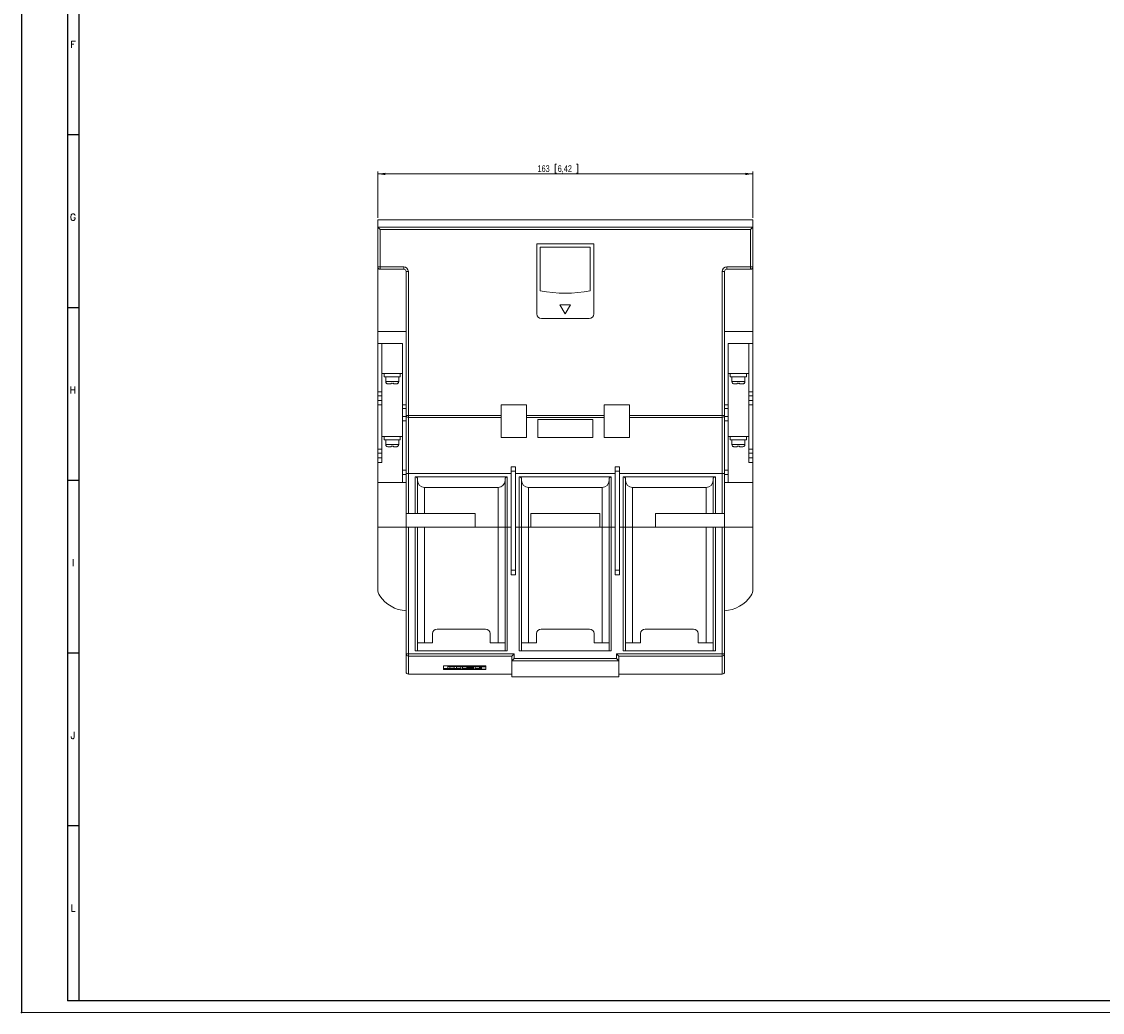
# Model space of a CAD drawing. Header units: millimetres. Extents: x 0 to 1189, y 0 to 841.
# Tile 1 of 7: x 0 to 470, y 0 to 430. Entities that reach past the tile are written whole.
import ezdxf

# ---------------------------------------------------------------- set-up
doc = ezdxf.new("R2010")
doc.units = ezdxf.units.MM
doc.header["$PDSIZE"] = -1
doc.layers.add('FORMATO', color=7, linetype='Continuous')
doc.styles.add('SLDTEXTSTYLE0', font='ROMANS')
doc.styles.add('SLDTEXTSTYLE3', font='TXT', dxfattribs={"width": 0.75})
doc.dimstyles.new('SLDDIMSTYLE2', dxfattribs={"dimtxt": 2.910417, "dimasz": 3.302, "dimexe": 0, "dimexo": 0.0625, "dimgap": 0.727604, "dimtad": 1, "dimdec": 1, "dimrnd": 1e-09, "dimzin": 12, "dimdsep": 46, "dimtxsty": 'SLDTEXTSTYLE3', "dimsah": 1, "dimcen": 0.09, "dimadec": 0, "dimazin": 0, "dimtfac": 1, "dimtdec": 1, "dimtofl": 0, "dimtmove": 0, "dimatfit": 3, "dimfxl": 1, "dimtolj": 1, "dimtzin": 12, "dimarcsym": 0})

# ---------------------------------------------------------------- blocks, each defined once
blk = doc.blocks.new('*D17')
at = {"color": 7, "linetype": 'Continuous', "lineweight": 0}
for p, q in [((231.78, 368.35), (231.78, 364.42)), ((231.78, 368.35), (232.36, 368.35)), ((241.64, 368.35), (241.05, 368.35)), ((241.64, 368.35), (241.64, 364.42)), ((154.74, 345.08), (154.74, 365.08)), ((154.74, 364.08), (317.74, 364.08)), ((231.78, 364.42), (232.36, 364.42)), ((241.64, 364.42), (241.05, 364.42)), ((317.74, 345.08), (317.74, 365.08))]:
    blk.add_line(p, q, dxfattribs=at)
for points in [[(154.74, 364.08), (158.04, 363.57), (158.04, 364.58)], [(317.74, 364.08), (314.44, 364.58), (314.44, 363.57)]]:
    blk.add_solid(points, dxfattribs=at)
at = {"color": 7, "linetype": 'Continuous', "lineweight": 0, "char_height": 2.91, "attachment_point": 1, "style": 'SLDTEXTSTYLE3'}
for s, insert in [('163', (224.16, 367.83)), ('6,42', (232.95, 367.83))]:
    blk.add_mtext(s, dxfattribs=dict(at, insert=insert))

msp = doc.modelspace()

# ---------------------------------------------------------------- linework, layer by layer
at = {"color": 7, "linetype": 'Continuous', "lineweight": 15}
for p, q in [((154.74, 344.08), (317.74, 344.08)), ((154.74, 344.08), (154.74, 340.9)), ((317.74, 344.08), (317.74, 340.9)), ((154.74, 340.9), (317.74, 340.9)), ((154.74, 340.9), (155.74, 339.9)), ((154.74, 323.7), (154.74, 340.9)), ((155.74, 339.9), (155.74, 323.7)), ((316.74, 339.9), (155.74, 339.9)), ((317.74, 340.9), (316.74, 339.9)), ((316.74, 323.7), (316.74, 339.9)), ((317.74, 340.9), (317.74, 323.7)), ((223.86, 333.78), (223.86, 303.28)), ((248.61, 333.78), (223.86, 333.78)), ((248.61, 303.28), (248.61, 333.78)), ((225.36, 332.28), (225.36, 313.28)), ((247.11, 332.28), (225.36, 332.28)), ((247.11, 313.28), (247.11, 332.28)), ((154.74, 323.7), (155.74, 323.7)), ((154.74, 295.7), (154.74, 323.7)), ((155.74, 323.7), (166.04, 323.7)), ((155.74, 322.7), (155.74, 323.7)), ((166.04, 322.7), (155.74, 322.7)), ((166.04, 322.7), (166.04, 323.7)), ((167.04, 321.7), (168.04, 321.7)), ((167.04, 259.24), (167.04, 321.7)), ((168.04, 321.7), (168.04, 259.24)), ((304.44, 259.24), (304.44, 321.7)), ((304.44, 321.7), (305.44, 321.7)), ((305.44, 321.7), (305.44, 259.24)), ((306.44, 323.7), (316.74, 323.7)), ((306.44, 323.7), (306.44, 322.7)), ((316.74, 322.7), (306.44, 322.7)), ((317.74, 323.7), (316.74, 323.7)), ((316.74, 323.7), (316.74, 322.7)), ((317.74, 295.7), (317.74, 323.7)), ((238.55, 307.28), (233.93, 307.28)), ((233.93, 307.28), (236.24, 303.28)), ((236.24, 303.28), (238.55, 307.28)), ((225.86, 301.28), (246.61, 301.28)), ((154.74, 295.7), (167.04, 295.7)), ((154.74, 290.4), (154.74, 295.7)), ((305.44, 295.7), (317.74, 295.7)), ((317.74, 290.4), (317.74, 295.7)), ((154.74, 290.4), (165.54, 290.4)), ((154.74, 290.4), (154.74, 269.51)), ((156.54, 290.4), (156.54, 269.51)), ((165.54, 290.4), (165.54, 263.8)), ((306.94, 290.4), (317.74, 290.4)), ((306.94, 263.8), (306.94, 290.4)), ((315.94, 290.4), (315.94, 269.51)), ((317.74, 269.51), (317.74, 290.4)), ((156.54, 277.4), (165.54, 277.4)), ((157.54, 275.9), (157.54, 277.4)), ((164.54, 275.9), (164.54, 277.4)), ((306.94, 277.4), (315.94, 277.4)), ((307.94, 275.9), (307.94, 277.4)), ((314.94, 275.9), (314.94, 277.4)), ((164.54, 275.9), (157.54, 275.9)), ((158.19, 275.9), (158.19, 273.9)), ((158.19, 273.9), (163.89, 273.9)), ((158.54, 273.19), (158.54, 273.14)), ((160.54, 272.9), (159.26, 272.9)), ((162.82, 272.9), (161.54, 272.9)), ((163.89, 273.9), (163.89, 275.9)), ((314.94, 275.9), (307.94, 275.9)), ((308.59, 275.9), (308.59, 273.9)), ((308.59, 273.9), (314.29, 273.9)), ((308.94, 273.19), (308.94, 273.14)), ((310.94, 272.9), (309.66, 272.9)), ((313.22, 272.9), (311.94, 272.9)), ((314.29, 273.9), (314.29, 275.9)), ((154.74, 269.51), (156.54, 269.51)), ((154.74, 267.75), (154.74, 269.51)), ((156.54, 267.75), (154.74, 267.75)), ((154.74, 267.75), (154.74, 265.73)), ((156.54, 269.51), (156.54, 267.75)), ((156.54, 265.73), (156.54, 267.75)), ((315.94, 269.51), (317.74, 269.51)), ((315.94, 267.75), (315.94, 269.51)), ((317.74, 267.75), (315.94, 267.75)), ((315.94, 267.75), (315.94, 265.73)), ((317.74, 269.51), (317.74, 267.75)), ((317.74, 265.73), (317.74, 267.75)), ((154.74, 265.73), (156.54, 265.73)), ((154.74, 263.76), (154.74, 265.73)), ((156.54, 263.76), (154.74, 263.76)), ((154.74, 263.76), (154.74, 244.55)), ((156.54, 265.73), (156.54, 263.76)), ((156.54, 263.76), (156.54, 244.55)), ((165.54, 263.8), (167.04, 263.8)), ((165.54, 262.22), (165.54, 263.8)), ((219.39, 263.78), (208.39, 263.78)), ((208.39, 263.78), (208.39, 259.24)), ((219.39, 259.24), (219.39, 263.78)), ((264.09, 263.78), (253.09, 263.78)), ((253.09, 263.78), (253.09, 259.24)), ((264.09, 259.24), (264.09, 263.78)), ((305.44, 263.8), (306.94, 263.8)), ((306.94, 263.8), (306.94, 262.22)), ((315.94, 265.73), (317.74, 265.73)), ((315.94, 263.76), (315.94, 265.73)), ((317.74, 263.76), (315.94, 263.76)), ((315.94, 263.76), (315.94, 244.55)), ((317.74, 265.73), (317.74, 263.76)), ((317.74, 244.55), (317.74, 263.76)), ((167.04, 262.22), (165.54, 262.22)), ((165.54, 262.22), (165.54, 258.8)), ((165.54, 258.8), (167.04, 258.8)), ((165.54, 256.88), (165.54, 258.8)), ((168.04, 259.24), (167.04, 259.24)), ((167.04, 233.94), (167.04, 259.24)), ((168.04, 259.24), (208.39, 259.24)), ((168.04, 259.24), (168.04, 258.34)), ((208.39, 258.34), (168.04, 258.34)), ((168.04, 258.34), (168.04, 233.94)), ((208.39, 259.24), (208.39, 258.34)), ((208.39, 249.6), (208.39, 258.34)), ((219.39, 259.24), (253.09, 259.24)), ((219.39, 258.34), (219.39, 259.24)), ((253.09, 258.34), (219.39, 258.34)), ((219.39, 258.34), (219.39, 249.6)), ((253.09, 259.24), (253.09, 258.34)), ((253.09, 249.6), (253.09, 258.34)), ((264.09, 259.24), (304.44, 259.24)), ((264.09, 258.34), (264.09, 259.24)), ((304.44, 258.34), (264.09, 258.34)), ((264.09, 258.34), (264.09, 249.6)), ((304.44, 259.24), (305.44, 259.24)), ((304.44, 259.24), (304.44, 258.34)), ((304.44, 233.94), (304.44, 258.34)), ((306.94, 262.22), (305.44, 262.22)), ((305.44, 259.24), (305.44, 233.94)), ((305.44, 258.8), (306.94, 258.8)), ((306.94, 258.8), (306.94, 262.22)), ((306.94, 258.8), (306.94, 256.88)), ((167.04, 256.88), (165.54, 256.88)), ((165.54, 256.88), (165.54, 235.42)), ((224.24, 257.44), (248.24, 257.44)), ((224.24, 249.6), (224.24, 257.44)), ((248.24, 257.44), (248.24, 249.6)), ((306.94, 256.88), (305.44, 256.88)), ((306.94, 235.42), (306.94, 256.88)), ((156.54, 250.1), (165.54, 250.1)), ((157.54, 248.6), (157.54, 250.1)), ((164.54, 248.6), (164.54, 250.1)), ((208.39, 249.6), (219.39, 249.6)), ((248.24, 249.6), (224.24, 249.6)), ((253.09, 249.6), (264.09, 249.6)), ((306.94, 250.1), (315.94, 250.1)), ((307.94, 248.6), (307.94, 250.1)), ((314.94, 248.6), (314.94, 250.1)), ((154.74, 244.55), (156.54, 244.55)), ((154.74, 242.76), (154.74, 244.55)), ((156.54, 244.55), (156.54, 242.76)), ((164.54, 248.6), (157.54, 248.6)), ((158.19, 248.6), (158.19, 246.6)), ((158.19, 246.6), (163.89, 246.6)), ((158.54, 245.89), (158.54, 245.84)), ((160.54, 245.6), (159.26, 245.6)), ((162.82, 245.6), (161.54, 245.6)), ((163.54, 245.84), (163.54, 245.89)), ((163.89, 246.6), (163.89, 248.6)), ((314.94, 248.6), (307.94, 248.6)), ((308.59, 248.6), (308.59, 246.6)), ((308.59, 246.6), (314.29, 246.6)), ((308.94, 245.89), (308.94, 245.84)), ((310.94, 245.6), (309.66, 245.6)), ((313.22, 245.6), (311.94, 245.6)), ((314.29, 246.6), (314.29, 248.6)), ((315.94, 244.55), (317.74, 244.55)), ((315.94, 242.76), (315.94, 244.55)), ((317.74, 244.55), (317.74, 242.76)), ((156.54, 242.76), (154.74, 242.76)), ((154.74, 242.76), (154.74, 240.81)), ((154.74, 240.81), (156.54, 240.81)), ((154.74, 238.82), (154.74, 240.81)), ((156.54, 240.81), (156.54, 242.76)), ((156.54, 240.81), (156.54, 238.82)), ((317.74, 242.76), (315.94, 242.76)), ((315.94, 242.76), (315.94, 240.81)), ((315.94, 240.81), (317.74, 240.81)), ((315.94, 238.82), (315.94, 240.81)), ((317.74, 240.81), (317.74, 242.76)), ((317.74, 240.81), (317.74, 238.82)), ((156.54, 238.82), (154.74, 238.82)), ((154.74, 238.82), (154.74, 230.1)), ((165.54, 235.42), (167.04, 235.42)), ((165.54, 233.63), (165.54, 235.42)), ((212.74, 236.95), (214.54, 236.95)), ((212.74, 234.95), (212.74, 236.95)), ((214.54, 234.95), (212.74, 234.95)), ((212.74, 234.95), (212.74, 191.95)), ((214.54, 236.95), (214.54, 234.95)), ((214.54, 191.95), (214.54, 234.95)), ((257.94, 234.95), (257.94, 236.95)), ((257.94, 236.95), (259.74, 236.95)), ((259.74, 234.95), (257.94, 234.95)), ((257.94, 234.95), (257.94, 191.95)), ((259.74, 236.95), (259.74, 234.95)), ((259.74, 191.95), (259.74, 234.95)), ((305.44, 235.42), (306.94, 235.42)), ((306.94, 235.42), (306.94, 233.63)), ((317.74, 238.82), (315.94, 238.82)), ((317.74, 238.82), (317.74, 230.1)), ((167.04, 233.63), (165.54, 233.63)), ((165.54, 233.63), (165.54, 230.1)), ((167.04, 233.94), (168.04, 233.94)), ((167.04, 216.68), (167.04, 233.94)), ((168.04, 233.94), (212.74, 233.94)), ((168.04, 233.94), (168.04, 216.68)), ((171.04, 216.68), (171.04, 232.55)), ((171.04, 232.55), (211.04, 232.55)), ((172.04, 231.55), (172.04, 216.68)), ((210.04, 210.68), (210.04, 231.55)), ((211.04, 232.55), (211.04, 210.68)), ((214.54, 233.94), (257.94, 233.94)), ((216.24, 232.55), (256.24, 232.55)), ((216.24, 210.68), (216.24, 232.55)), ((217.24, 231.55), (217.24, 210.68)), ((255.24, 210.68), (255.24, 231.55)), ((256.24, 232.55), (256.24, 210.68)), ((259.74, 233.94), (304.44, 233.94)), ((261.44, 210.68), (261.44, 232.55)), ((261.44, 232.55), (301.44, 232.55)), ((262.44, 231.55), (262.44, 210.68)), ((300.44, 216.68), (300.44, 231.55)), ((301.44, 232.55), (301.44, 216.68)), ((304.44, 233.94), (305.44, 233.94)), ((304.44, 216.68), (304.44, 233.94)), ((305.44, 233.94), (305.44, 216.68)), ((306.94, 233.63), (305.44, 233.63)), ((306.94, 230.1), (306.94, 233.63)), ((154.74, 230.1), (165.54, 230.1)), ((154.74, 230.1), (154.74, 210.68)), ((165.54, 230.1), (167.04, 230.1)), ((207.04, 227.95), (175.04, 227.95)), ((175.04, 227.95), (175.04, 216.68)), ((207.04, 210.68), (207.04, 227.95)), ((252.24, 227.95), (220.24, 227.95)), ((220.24, 227.95), (220.24, 210.68)), ((252.24, 210.68), (252.24, 227.95)), ((297.44, 227.95), (265.44, 227.95)), ((265.44, 227.95), (265.44, 210.68)), ((297.44, 216.68), (297.44, 227.95)), ((306.94, 230.1), (305.44, 230.1)), ((317.74, 230.1), (306.94, 230.1)), ((317.74, 230.1), (317.74, 210.68)), ((197.04, 216.68), (167.04, 216.68)), ((167.04, 216.68), (167.04, 210.68)), ((197.04, 210.68), (197.04, 216.68)), ((251.24, 216.68), (221.24, 216.68)), ((221.24, 216.68), (221.24, 210.68)), ((251.24, 210.68), (251.24, 216.68)), ((275.44, 216.68), (275.44, 210.68)), ((305.44, 216.68), (275.44, 216.68)), ((305.44, 210.68), (305.44, 216.68)), ((154.74, 210.68), (167.04, 210.68)), ((154.74, 210.68), (154.74, 183.74)), ((167.04, 210.68), (197.04, 210.68)), ((167.04, 155.72), (167.04, 210.68)), ((168.04, 210.68), (168.04, 155.72)), ((171.04, 156.95), (171.04, 210.68)), ((172.04, 210.68), (172.04, 156.95)), ((175.04, 210.68), (175.04, 160.45)), ((197.04, 210.68), (207.04, 210.68)), ((207.04, 210.68), (210.04, 210.68)), ((207.04, 160.45), (207.04, 210.68)), ((211.04, 210.68), (210.04, 210.68)), ((210.04, 156.95), (210.04, 210.68)), ((211.04, 210.68), (212.74, 210.68)), ((211.04, 210.68), (211.04, 156.95)), ((214.54, 210.68), (216.24, 210.68)), ((217.24, 210.68), (216.24, 210.68)), ((216.24, 156.95), (216.24, 210.68)), ((217.24, 210.68), (217.24, 156.95)), ((217.24, 210.68), (220.24, 210.68)), ((220.24, 210.68), (220.24, 160.45)), ((221.24, 210.68), (220.24, 210.68)), ((221.24, 210.68), (251.24, 210.68)), ((252.24, 210.68), (251.24, 210.68)), ((252.24, 210.68), (255.24, 210.68)), ((252.24, 160.45), (252.24, 210.68)), ((256.24, 210.68), (255.24, 210.68)), ((255.24, 156.95), (255.24, 210.68)), ((256.24, 210.68), (257.94, 210.68)), ((256.24, 210.68), (256.24, 156.95)), ((259.74, 210.68), (261.44, 210.68)), ((262.44, 210.68), (261.44, 210.68)), ((261.44, 156.95), (261.44, 210.68)), ((262.44, 210.68), (262.44, 156.95)), ((262.44, 210.68), (265.44, 210.68)), ((265.44, 210.68), (265.44, 160.45)), ((275.44, 210.68), (265.44, 210.68)), ((275.44, 210.68), (305.44, 210.68)), ((297.44, 160.45), (297.44, 210.68)), ((300.44, 156.95), (300.44, 210.68)), ((301.44, 210.68), (301.44, 156.95)), ((304.44, 155.72), (304.44, 210.68)), ((305.44, 210.68), (305.44, 155.72)), ((305.44, 210.68), (317.74, 210.68)), ((317.74, 210.68), (317.74, 183.74)), ((212.74, 191.95), (214.54, 191.95)), ((212.74, 189.95), (212.74, 191.95)), ((214.54, 189.95), (212.74, 189.95)), ((214.54, 191.95), (214.54, 189.95)), ((257.94, 191.95), (259.74, 191.95)), ((257.94, 189.95), (257.94, 191.95)), ((259.74, 189.95), (257.94, 189.95)), ((259.74, 191.95), (259.74, 189.95)), ((178.54, 160.45), (178.54, 164.45)), ((180.54, 166.45), (201.54, 166.45)), ((203.54, 164.45), (203.54, 160.45)), ((223.74, 164.45), (223.74, 160.45)), ((246.74, 166.45), (225.74, 166.45)), ((248.74, 160.45), (248.74, 164.45)), ((268.94, 164.45), (268.94, 160.45)), ((291.94, 166.45), (270.94, 166.45)), ((293.94, 160.45), (293.94, 164.45)), ((172.04, 160.45), (175.04, 160.45)), ((175.04, 160.45), (178.54, 160.45)), ((203.54, 160.45), (207.04, 160.45)), ((207.04, 160.45), (210.04, 160.45)), ((217.24, 160.45), (220.24, 160.45)), ((223.74, 160.45), (220.24, 160.45)), ((252.24, 160.45), (248.74, 160.45)), ((252.24, 160.45), (255.24, 160.45)), ((262.44, 160.45), (265.44, 160.45)), ((268.94, 160.45), (265.44, 160.45)), ((297.44, 160.45), (293.94, 160.45)), ((297.44, 160.45), (300.44, 160.45)), ((167.04, 155.72), (168.04, 155.72)), ((167.04, 147.9), (167.04, 155.72)), ((168.04, 155.72), (213.99, 155.72)), ((168.04, 154.74), (168.04, 155.72)), ((171.04, 156.95), (211.04, 156.95)), ((213.01, 154.74), (213.99, 155.72)), ((213.99, 155.72), (213.99, 153.68)), ((216.24, 156.95), (256.24, 156.95)), ((258.49, 155.72), (304.44, 155.72)), ((258.49, 153.68), (258.49, 155.72)), ((258.49, 155.72), (259.47, 154.74)), ((261.44, 156.95), (301.44, 156.95)), ((304.44, 155.72), (305.44, 155.72)), ((304.44, 155.72), (304.44, 154.74)), ((305.44, 155.72), (305.44, 147.9)), ((213.01, 154.74), (168.04, 154.74)), ((168.04, 154.74), (168.04, 146.9)), ((183.28, 150.45), (201.72, 150.45)), ((183.28, 149.15), (183.28, 150.45)), ((185.13, 150.33), (201.72, 150.33)), ((185.13, 150.33), (185.13, 150.17)), ((201.72, 150.45), (201.72, 150.17)), ((212.99, 152.66), (212.99, 154.7)), ((212.99, 152.66), (212.99, 145.69)), ((213.99, 153.68), (213.01, 152.7)), ((259.47, 152.7), (213.01, 152.7)), ((213.99, 153.68), (258.49, 153.68)), ((258.49, 153.68), (259.47, 152.7)), ((304.44, 154.74), (259.47, 154.74)), ((259.49, 154.7), (259.49, 152.66)), ((259.49, 152.66), (259.49, 145.69)), ((304.44, 146.9), (304.44, 154.74)), ((168.04, 146.9), (212.99, 146.9)), ((183.28, 149.34), (190.84, 149.34)), ((190.84, 149.15), (183.28, 149.15)), ((183.28, 149.07), (199.87, 149.07)), ((183.28, 148.85), (183.28, 149.07)), ((183.28, 149.01), (201.72, 149.01)), ((201.72, 148.85), (183.28, 148.85)), ((185.13, 150.17), (185.13, 149.36)), ((201.72, 150.17), (185.13, 150.17)), ((185.13, 149.36), (186.1, 149.36)), ((186.1, 150.05), (188.02, 150.05)), ((186.1, 149.36), (186.1, 150.05)), ((188.02, 150.05), (188.02, 149.36)), ((188.02, 149.36), (189.02, 149.36)), ((189.02, 150.05), (190.84, 150.05)), ((189.02, 149.36), (189.02, 150.05)), ((190.84, 150.05), (190.84, 149.15)), ((191.62, 150.05), (196.3, 150.05)), ((191.62, 149.15), (191.62, 150.05)), ((191.62, 149.34), (196.3, 149.34)), ((196.3, 149.15), (191.62, 149.15)), ((194.45, 150), (193.42, 150)), ((193.42, 150), (193.42, 149.81)), ((193.42, 149.81), (194.45, 149.81)), ((193.42, 149.68), (193.42, 149.81)), ((194.45, 149.68), (193.42, 149.68)), ((193.42, 149.67), (196.3, 149.67)), ((193.42, 149.67), (193.42, 149.47)), ((193.42, 149.47), (196.3, 149.47)), ((193.42, 149.47), (193.42, 149.36)), ((193.42, 149.36), (196.3, 149.36)), ((194.45, 150), (194.45, 149.81)), ((194.45, 149.81), (194.45, 149.68)), ((196.3, 150.05), (196.3, 149.47)), ((196.3, 149.36), (196.3, 149.15)), ((197.01, 149.15), (197.01, 150.05)), ((197.01, 150.05), (201.72, 150.05)), ((197.01, 149.34), (199.87, 149.34)), ((199.87, 149.15), (197.01, 149.15)), ((199.87, 150), (198.96, 150)), ((198.96, 150), (198.96, 149.81)), ((198.96, 149.81), (199.87, 149.81)), ((198.96, 149.36), (198.96, 149.81)), ((199.87, 149.36), (198.96, 149.36)), ((199.87, 150), (199.87, 149.81)), ((199.87, 149.81), (199.87, 149.36)), ((199.87, 149.34), (199.87, 149.15)), ((199.87, 149.07), (199.87, 149.15)), ((201.72, 150.05), (201.72, 148.85)), ((259.49, 145.69), (212.99, 145.69)), ((259.49, 146.9), (304.44, 146.9))]:
    msp.add_line(p, q, dxfattribs=at)
for centre, radius, start, end in [((155.74, 323.7), 1, 180, 270), ((166.04, 321.7), 2, 0, 90), ((166.04, 321.7), 1, 0, 90), ((306.44, 321.7), 2, 90, 180), ((306.44, 321.7), 1, 90, 180), ((316.74, 323.7), 1, 270, 0), ((236.24, 371.91), 59.63, 259.4924, 280.5076), ((225.86, 303.28), 2, 180, 270), ((246.61, 303.28), 2, 270, 0), ((159.19, 273.9), 1, 180, 229.4391), ((162.89, 273.9), 1, 310.5742, 0), ((309.59, 273.9), 1, 180, 229.4391), ((313.29, 273.9), 1, 310.5742, 0), ((167.99, 259.29), 0.955, 183.0492, 272.7547), ((304.48, 259.29), 0.955, 267.2453, 356.9508), ((159.19, 246.6), 1, 180, 229.4391), ((162.89, 246.6), 1, 310.5742, 0), ((309.59, 246.6), 1, 180, 229.4391), ((313.29, 246.6), 1, 310.5742, 0), ((171.04, 231.55), 1, 0, 90), ((175.04, 230.95), 3, 180, 270), ((207.04, 230.95), 3, 270, 0), ((211.04, 231.55), 1, 90, 180), ((216.24, 231.55), 1, 0, 90), ((220.24, 230.95), 3, 180, 270), ((252.24, 230.95), 3, 270, 0), ((256.24, 231.55), 1, 90, 180), ((261.44, 231.55), 1, 0, 90), ((265.44, 230.95), 3, 180, 270), ((297.44, 230.95), 3, 270, 0), ((301.44, 231.55), 1, 90, 180), ((159.74, 183.74), 5, 180, 214.0706), ((312.74, 183.74), 5, 325.9294, 0), ((168.02, 189.34), 15, 214.0706, 266.2407), ((304.46, 189.34), 15, 273.7593, 325.9294), ((180.54, 164.45), 2, 90, 180), ((201.54, 164.45), 2, 0, 90), ((225.74, 164.45), 2, 90, 180), ((246.74, 164.45), 2, 0, 90), ((270.94, 164.45), 2, 90, 180), ((291.94, 164.45), 2, 0, 90), ((168.03, 155.73), 0.99, 180.5812, 270.5697), ((304.45, 155.73), 0.99, 269.4303, 359.4188), ((168.04, 147.9), 1, 180, 270), ((304.44, 147.9), 1, 270, 0)]:
    msp.add_arc(centre, radius, start, end, dxfattribs=at)
for points, knots in [([(159.26, 272.9), (159.13, 272.9), (158.99, 272.93), (158.75, 273.02), (158.63, 273.09), (158.54, 273.19)], [0, 0, 0, 0, 0.5, 0.5, 1, 1, 1, 1]), ([(161.54, 273.19), (161.37, 273.16), (161.2, 273.14), (160.87, 273.14), (160.7, 273.16), (160.54, 273.19)], [0, 0, 0, 0, 0.5, 0.5, 1, 1, 1, 1]), ([(160.54, 273.19), (160.54, 273.09), (160.54, 273.02), (160.54, 272.93), (160.54, 272.9), (160.54, 272.9)], [0, 0, 0, 0, 0.5, 0.5, 1, 1, 1, 1]), ([(161.54, 272.9), (161.54, 272.9), (161.54, 272.93), (161.54, 273.02), (161.54, 273.1), (161.54, 273.19)], [0, 0, 0, 0, 0.5, 0.5, 1, 1, 1, 1]), ([(163.54, 273.19), (163.44, 273.09), (163.33, 273.02), (163.08, 272.93), (162.95, 272.9), (162.82, 272.9)], [0, 0, 0, 0, 0.5, 0.5, 1, 1, 1, 1]), ([(163.54, 273.14), (163.54, 273.14), (163.54, 273.13), (163.54, 273.16), (163.54, 273.19)], [0, 0, 0, 0, 0.002125, 1, 1, 1, 1]), ([(309.66, 272.9), (309.53, 272.9), (309.39, 272.93), (309.15, 273.02), (309.03, 273.1), (308.94, 273.19)], [0, 0, 0, 0, 0.5, 0.5, 1, 1, 1, 1]), ([(311.94, 273.19), (311.77, 273.16), (311.6, 273.14), (311.27, 273.14), (311.1, 273.16), (310.94, 273.19)], [0, 0, 0, 0, 0.5, 0.5, 1, 1, 1, 1]), ([(310.94, 273.19), (310.94, 273.1), (310.94, 273.02), (310.94, 272.93), (310.94, 272.9), (310.94, 272.9)], [0, 0, 0, 0, 0.5, 0.5, 1, 1, 1, 1]), ([(311.94, 272.9), (311.94, 272.9), (311.94, 272.93), (311.94, 273.02), (311.94, 273.09), (311.94, 273.19)], [0, 0, 0, 0, 0.5, 0.5, 1, 1, 1, 1]), ([(313.94, 273.19), (313.84, 273.1), (313.73, 273.02), (313.48, 272.93), (313.35, 272.9), (313.22, 272.9)], [0, 0, 0, 0, 0.5, 0.5, 1, 1, 1, 1]), ([(313.94, 273.14), (313.94, 273.14), (313.94, 273.13), (313.94, 273.16), (313.94, 273.19)], [0, 0, 0, 0, 0.002125, 1, 1, 1, 1]), ([(159.26, 245.6), (159.13, 245.6), (158.99, 245.63), (158.75, 245.72), (158.63, 245.79), (158.54, 245.89)], [0, 0, 0, 0, 0.5, 0.5, 1, 1, 1, 1]), ([(161.54, 245.89), (161.37, 245.86), (161.2, 245.84), (160.87, 245.84), (160.7, 245.86), (160.54, 245.89)], [0, 0, 0, 0, 0.5, 0.5, 1, 1, 1, 1]), ([(160.54, 245.89), (160.54, 245.79), (160.54, 245.72), (160.54, 245.63), (160.54, 245.6), (160.54, 245.6)], [0, 0, 0, 0, 0.5, 0.5, 1, 1, 1, 1]), ([(161.54, 245.6), (161.54, 245.6), (161.54, 245.63), (161.54, 245.72), (161.54, 245.8), (161.54, 245.89)], [0, 0, 0, 0, 0.5, 0.5, 1, 1, 1, 1]), ([(163.54, 245.89), (163.44, 245.79), (163.33, 245.72), (163.08, 245.63), (162.95, 245.6), (162.82, 245.6)], [0, 0, 0, 0, 0.5, 0.5, 1, 1, 1, 1]), ([(309.66, 245.6), (309.53, 245.6), (309.39, 245.63), (309.15, 245.72), (309.03, 245.8), (308.94, 245.89)], [0, 0, 0, 0, 0.5, 0.5, 1, 1, 1, 1]), ([(311.94, 245.89), (311.77, 245.86), (311.6, 245.84), (311.27, 245.84), (311.1, 245.86), (310.94, 245.89)], [0, 0, 0, 0, 0.5, 0.5, 1, 1, 1, 1]), ([(310.94, 245.89), (310.94, 245.8), (310.94, 245.72), (310.94, 245.63), (310.94, 245.6), (310.94, 245.6)], [0, 0, 0, 0, 0.5, 0.5, 1, 1, 1, 1]), ([(311.94, 245.6), (311.94, 245.6), (311.94, 245.63), (311.94, 245.72), (311.94, 245.79), (311.94, 245.89)], [0, 0, 0, 0, 0.5, 0.5, 1, 1, 1, 1]), ([(313.94, 245.89), (313.84, 245.8), (313.73, 245.72), (313.48, 245.63), (313.35, 245.6), (313.22, 245.6)], [0, 0, 0, 0, 0.5, 0.5, 1, 1, 1, 1]), ([(313.94, 245.84), (313.94, 245.84), (313.94, 245.83), (313.94, 245.86), (313.94, 245.89)], [0, 0, 0, 0, 0.002125, 1, 1, 1, 1])]:
    msp.add_open_spline(points, degree=3, knots=knots, dxfattribs=at)
for points in [[(212.99, 154.7), (212.99, 154.71), (213, 154.73), (213.01, 154.74)], [(213.01, 152.7), (213, 152.68), (212.99, 152.67), (212.99, 152.66)], [(259.47, 154.74), (259.48, 154.73), (259.49, 154.71), (259.49, 154.7)], [(259.49, 152.66), (259.49, 152.67), (259.48, 152.68), (259.47, 152.7)]]:
    msp.add_open_spline(points, degree=3, dxfattribs=at)
at = {"layer": 'FORMATO'}
for p, q in [((0, 841), (0, 0)), ((20, 831), (20, 5)), ((25, 5), (25, 831)), ((25, 381), (20, 381)), ((25, 306), (20, 306)), ((25, 231), (20, 231)), ((25, 156), (20, 156)), ((25, 81), (20, 81)), ((25, 5), (20, 5)), ((1181.52, 5), (22.52, 5))]:
    msp.add_line(p, q, dxfattribs=at)
at = {"layer": 'FORMATO', "lineweight": 0}
msp.add_line((0, 0), (1189, 0), dxfattribs=at)
at = {"layer": 'FORMATO', "color": 7}
msp.add_point((0, 0), dxfattribs=at)

# ---------------------------------------------------------------- texts
at = {"layer": 'FORMATO', "char_height": 3, "attachment_point": 1, "style": 'SLDTEXTSTYLE0'}
for s, insert in [('F', (21.18, 421.8)), ('G', (20.96, 346.8)), ('H', (20.88, 271.8)), ('I', (21.91, 196.8)), ('J', (21.33, 121.8)), ('L', (21.25, 46.8))]:
    msp.add_mtext(s, dxfattribs=dict(at, insert=insert))

# ---------------------------------------------------------------- dimensions: what is measured, and where the dimension line sits
at = {"color": 7, "linetype": 'Continuous', "lineweight": 0}
dim = msp.add_linear_dim(base=(317.74, 364.08), p1=(154.74, 344.08), p2=(317.74, 344.08), dimstyle='SLDDIMSTYLE2', dxfattribs=at)
dim.commit()
dim.dimension.update_dxf_attribs({"geometry": '*D17', "text_midpoint": (233.49, 364.08), "dimtype": 160})

doc.saveas('drawing.dxf')
